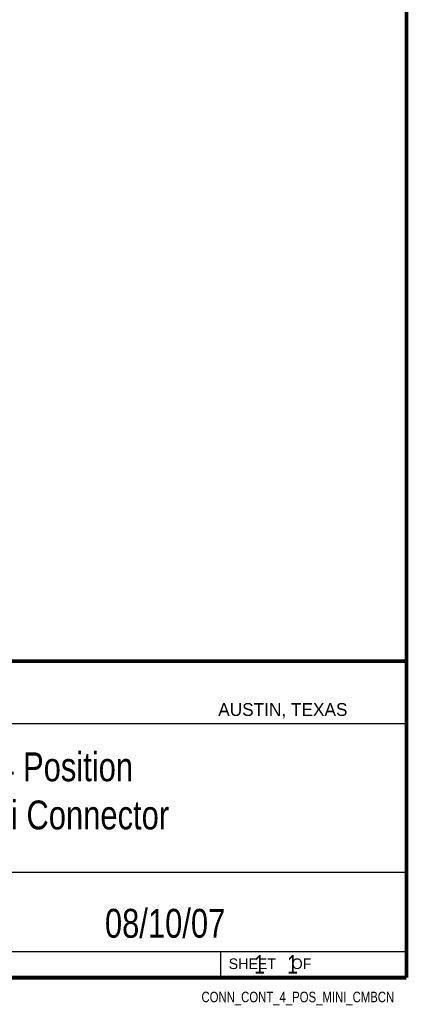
# Model space of a CAD drawing. Header units: inches. Extents: x 0.2 to 16.8, y 0.1 to 10.8.
# Tile 8 of 9: x 14.7 to 16.8, y 0.1 to 5.4. Entities that reach past the tile are written whole.
import ezdxf
from ezdxf.enums import TextEntityAlignment as Align

# ---------------------------------------------------------------- set-up
doc = ezdxf.new("R2010")
doc.units = ezdxf.units.IN
doc.header["$LTSCALE"] = 0.935
doc.header["$MEASUREMENT"] = 0
doc.layers.get('0').update_dxf_attribs({"linetype": 'CONTINUOUS'})
doc.styles.get("Standard").update_dxf_attribs({"font": 'txt', "width": 0.8})

msp = doc.modelspace()

# ---------------------------------------------------------------- linework, layer by layer
at = {"color": 2, "linetype": 'CONTINUOUS'}
for p, q in [((13.0652, 1.9695), (16.745, 1.9695)), ((16.745, 1.9695), (16.745, 0.2605)), ((13.0653, 1.6329), (16.75, 1.6329)), ((13.0652, 0.8295), (16.745, 0.8295)), ((13.0652, 0.4005), (16.745, 0.4005)), ((15.745, 0.4005), (15.745, 0.2605)), ((13.0652, 0.2605), (16.745, 0.2605)), ((15.7462, 0.2607), (16.7462, 0.2607)), ((15.7462, 0.2607), (15.7462, 0.2602)), ((15.7462, 0.2602), (16.7462, 0.2602)), ((16.7462, 0.2607), (16.7462, 0.2602))]:
    msp.add_line(p, q, dxfattribs=at)
at = {"color": 7, "linetype": 'CONTINUOUS', "const_width": 0.02}
for points in [[(16.75, 0.2586), (16.75, 10.7586)], [(11.4718, 1.9702), (16.75, 1.9707)], [(0.25, 0.2586), (16.75, 0.2586)]]:
    msp.add_lwpolyline(points, dxfattribs=at)

# ---------------------------------------------------------------- texts
at = {"color": 2, "linetype": 'CONTINUOUS'}
for s, height, p in [('AUSTIN, TEXAS', 0.069617, (15.7327, 1.6745)), ('SHEET    OF', 0.057262, (15.7892, 0.3052))]:
    msp.add_text(s, height=height, dxfattribs=at).set_placement(p)
at = {"color": 2, "linetype": 'CONTINUOUS', "width": 0.8}
msp.add_text('CONN_CONT_4_POS_MINI_CMBCN', height=0.057262, dxfattribs=at).set_placement((16.6837, 0.1254), align=Align.RIGHT)
at = {"color": 7, "linetype": 'CONTINUOUS'}
for s, insert, char_height, width, attachment_point in [('4 Position\\PMini Connector \\P ', (14.9051, 1.4775), 0.15625, 1.875, 2), ('08/10/07 ', (15.4455, 0.6307), 0.15625, 1.125, 2), ('    1    1', (15.8075, 0.3805), 0.1, 0.8, 1)]:
    msp.add_mtext(s, dxfattribs=dict(at, insert=insert, char_height=char_height, width=width, attachment_point=attachment_point))

doc.saveas('drawing.dxf')
